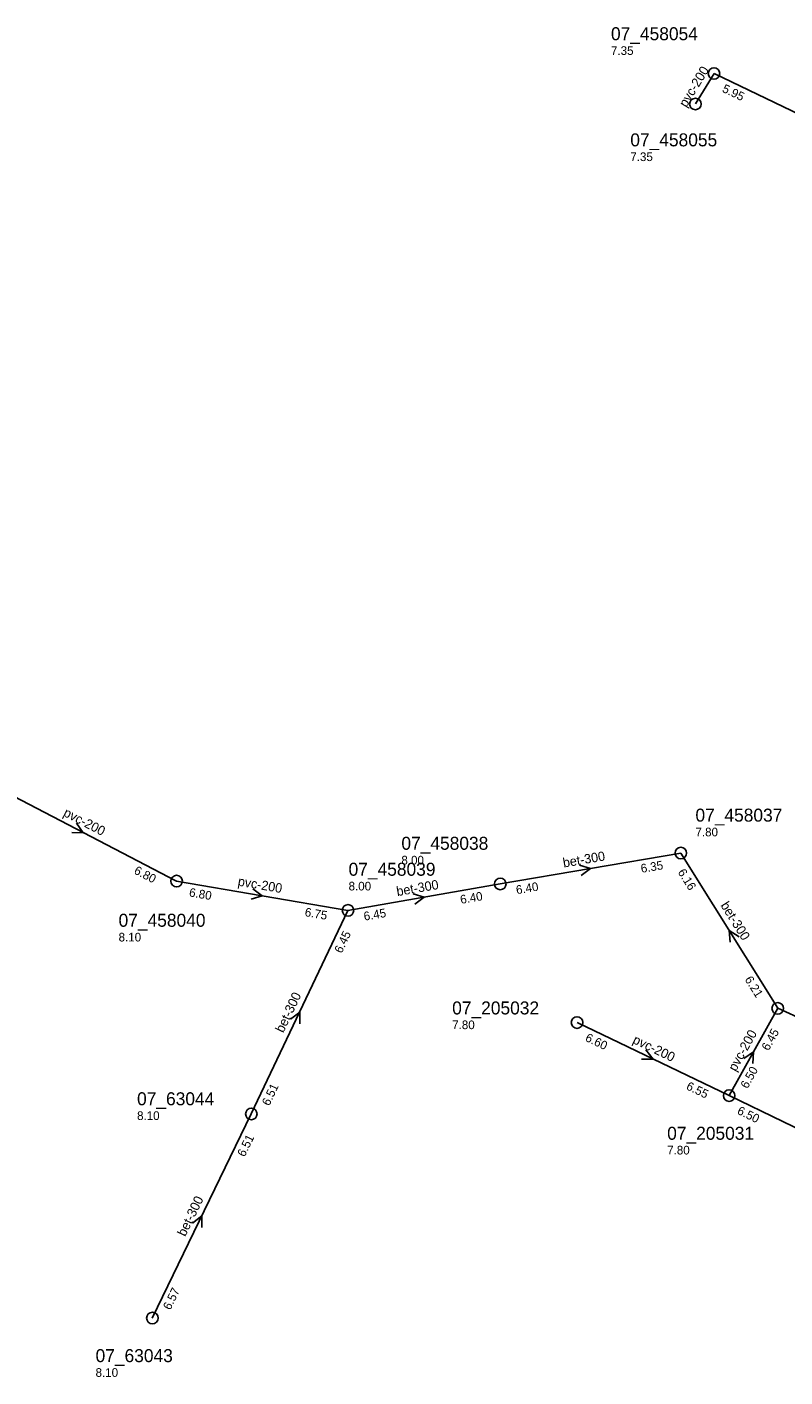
# Model space of a CAD drawing. Header units: metres. Extents: x 163992 to 165429, y 447924 to 449146.
# Tile 6 of 34: x 164364 to 164469, y 448299 to 448486. Entities that reach past the tile are written whole.
import ezdxf

# ---------------------------------------------------------------- set-up
doc = ezdxf.new("R2010")
doc.units = ezdxf.units.M

msp = doc.modelspace()

# ---------------------------------------------------------------- linework, layer by layer
at = {"layer": 'CON_BxH200x200mm', "linetype": 'Continuous'}
for points in [[(164459.283, 448479.782), (164456.703, 448475.563)], [(164384.791, 448367.864), (164358.935, 448381.275)], [(164408.549, 448363.803), (164384.791, 448367.864)], [(164468.107, 448350.225), (164461.376, 448338.129)], [(164461.376, 448338.129), (164440.305, 448348.25)], [(164483.695, 448327.329), (164461.376, 448338.129)]]:
    msp.add_lwpolyline(points, dxfattribs=at)
at = {"layer": 'CON_BxH300x300mm', "linetype": 'Continuous'}
for points in [[(164485.649, 448467.115), (164459.283, 448479.782)], [(164454.679, 448371.748), (164429.661, 448367.462)], [(164468.107, 448350.225), (164454.679, 448371.748)], [(164429.661, 448367.462), (164408.549, 448363.803)], [(164395.147, 448335.587), (164408.549, 448363.803)], [(164494.991, 448337.953), (164468.107, 448350.225)], [(164381.426, 448307.304), (164395.147, 448335.587)]]:
    msp.add_lwpolyline(points, dxfattribs=at)
at = {"layer": 'NOD_inspectieput'}
for centre in [(164459.28, 448479.78), (164456.7, 448475.56), (164454.68, 448371.75), (164384.79, 448367.86), (164429.66, 448367.46), (164408.55, 448363.8), (164468.11, 448350.22), (164440.3, 448348.25), (164461.38, 448338.13), (164395.15, 448335.59), (164381.43, 448307.3)]:
    msp.add_circle(centre, 0.8, dxfattribs=at)
at = {"layer": 'PIJL'}
for points in [[(164370.92, 448375.87), (164371.86, 448374.57), (164370.25, 448374.59)], [(164440.63, 448370.07), (164442.17, 448369.6), (164440.87, 448368.65)], [(164395.37, 448366.79), (164396.67, 448365.83), (164395.13, 448365.37)], [(164417.56, 448366.1), (164419.1, 448365.63), (164417.81, 448364.68)], [(164462.77, 448360.15), (164461.39, 448360.99), (164461.54, 448359.38)], [(164400.58, 448348.7), (164401.85, 448349.7), (164401.88, 448348.09)], [(164449.85, 448344.46), (164450.84, 448343.19), (164449.23, 448343.16)], [(164463.41, 448343.27), (164464.74, 448344.18), (164464.67, 448342.57)], [(164387.01, 448320.46), (164388.29, 448321.45), (164388.31, 448319.84)]]:
    msp.add_lwpolyline(points, dxfattribs=at)

# ---------------------------------------------------------------- texts
at = {"layer": 'DMM_BxH200x200mm'}
for rotation, p in [(58.55, (164455.43, 448475)), (-27.41, (164368.98, 448376.94)), (-9.7, (164393.21, 448367.24)), (-25.66, (164447.9, 448345.45)), (60.91, (164462.29, 448341.38))]:
    msp.add_text('pvc-200', height=1.3, rotation=rotation, dxfattribs=at).set_placement(p)
at = {"layer": 'DMM_BxH300x300mm'}
for rotation, p in [(9.72, (164438.45, 448369.74)), (9.83, (164415.38, 448365.77)), (-58.04, (164460.13, 448364.51)), (64.59, (164399.58, 448346.74)), (64.12, (164385.99, 448318.5))]:
    msp.add_text('bet-300', height=1.3, rotation=rotation, dxfattribs=at).set_placement(p)
at = {"layer": 'INV_BxH200x200mm'}
for s, rotation, p in [('6.80', -27.41, (164378.78, 448368.96)), ('6.80', -9.7, (164386.46, 448365.75)), ('6.75', -9.7, (164402.49, 448363.01)), ('6.60', -25.66, (164441.33, 448345.76)), ('6.45', 60.91, (164466.84, 448344.25)), ('6.50', 60.91, (164463.92, 448339)), ('6.55', -25.66, (164455.33, 448339.04)), ('6.50', -25.82, (164462.39, 448335.64))]:
    msp.add_text(s, height=1.2, rotation=rotation, dxfattribs=at).set_placement(p)
at = {"layer": 'INV_BxH300x300mm'}
for s, rotation, p in [('5.95', -25.66, (164460.31, 448477.29)), ('6.35', 9.72, (164449.23, 448368.99)), ('6.16', -58.04, (164454.21, 448369.1)), ('6.40', 9.72, (164431.94, 448366.03)), ('6.40', 9.83, (164424.21, 448364.69)), ('6.45', 9.83, (164410.83, 448362.37)), ('6.45', 64.59, (164407.67, 448357.76)), ('6.21', -58.04, (164463.49, 448354.23)), ('6.51', 64.59, (164397.63, 448336.62)), ('6.51', 64.12, (164394.22, 448329.55)), ('6.57', 64.12, (164383.92, 448308.32))]:
    msp.add_text(s, height=1.2, rotation=rotation, dxfattribs=at).set_placement(p)
at = {"layer": 'NLV_inspectieput'}
for s, p in [('7.35', (164445, 448482.36)), ('7.35', (164447.68, 448467.65)), ('7.80', (164456.71, 448374.06)), ('8.00', (164415.95, 448370.16)), ('8.00', (164408.63, 448366.56)), ('8.10', (164376.75, 448359.49)), ('7.80', (164422.99, 448347.34)), ('8.10', (164379.31, 448334.75)), ('7.80', (164452.79, 448329.97)), ('8.10', (164373.56, 448299.15))]:
    msp.add_text(s, height=1.2, dxfattribs=at).set_placement(p)
at = {"layer": 'NNR_inspectieput'}
for s, p in [('07_458054', (164445, 448484.4)), ('07_458055', (164447.68, 448469.69)), ('07_458037', (164456.71, 448376.1)), ('07_458038', (164415.95, 448372.2)), ('07_458039', (164408.63, 448368.6)), ('07_458040', (164376.75, 448361.53)), ('07_205032', (164422.99, 448349.38)), ('07_63044', (164379.31, 448336.79)), ('07_205031', (164452.79, 448332.01)), ('07_63043', (164373.56, 448301.19))]:
    msp.add_text(s, height=1.8, dxfattribs=at).set_placement(p)

doc.saveas('drawing.dxf')
